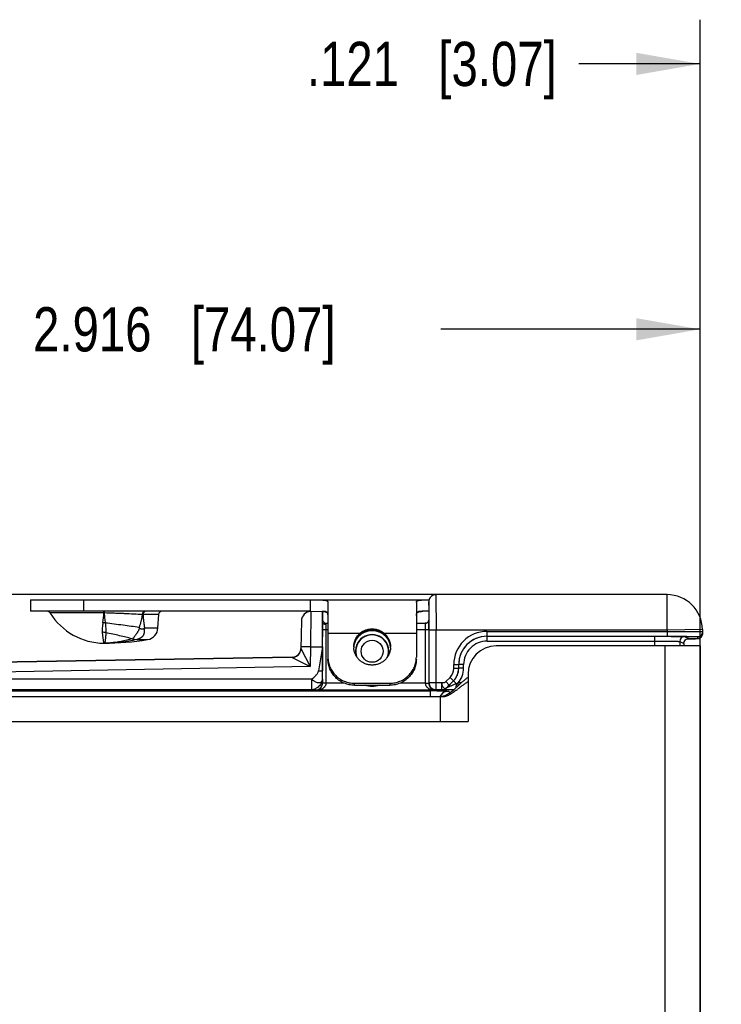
# Model space of a CAD drawing. Header units: inches. Extents: x 0 to 22, y 0 to 17.
# Tile 7 of 33: x 5.3 to 7.3, y 7.3 to 10. Entities that reach past the tile are written whole.
import ezdxf

# ---------------------------------------------------------------- set-up
doc = ezdxf.new("R2010")
doc.units = ezdxf.units.IN
doc.header["$LTSCALE"] = 1.21
doc.header["$MEASUREMENT"] = 0
doc.layers.get('0').update_dxf_attribs({"linetype": 'CONTINUOUS'})
for name, color, linetype in [('02___PRT_ALL_AXES', 7, 'CONTINUOUS'), ('03___PRT_ALL_CURVES', 7, 'CONTINUOUS'), ('DIMENSIONS', 7, 'CONTINUOUS'), ('FEATURES', 7, 'CONTINUOUS')]:
    doc.layers.add(name, color=color, linetype=linetype)
doc.styles.get("Standard").update_dxf_attribs({"font": 'txt', "width": 0.8})
doc.dimstyles.new('DIMSTYLE_1', dxfattribs={"dimtxt": 0.125, "dimasz": 0.18, "dimexe": 0.125, "dimexo": 0.0625, "dimgap": 0.0625, "dimtad": 0, "dimtih": 1, "dimtoh": 1, "dimdec": 3, "dimzin": 4, "dimdsep": 46, "dimtxsty": 'STANDARD', "dimblk": '_FILLED', "dimblk1": '_FILLED', "dimblk2": '_FILLED', "dimcen": 0.09, "dimadec": 0, "dimazin": 0, "dimtp": 0.001, "dimtm": 0.001, "dimtfac": 1, "dimtdec": 3, "dimtofl": 0, "dimtmove": 0, "dimatfit": 3, "dimldrblk": '_FILLED', "dimfxl": 1, "dimtolj": 1, "dimtzin": 4, "dimarcsym": 0})

# ---------------------------------------------------------------- blocks, each defined once
blk = doc.blocks.new('_FILLED')
at = {"color": 0, "linetype": 'BYBLOCK'}
blk.add_solid([(0, 0), (-1, 0.174), (-1, -0.174)], dxfattribs=at)
blk = doc.blocks.new('*D9')
at = {"layer": 'DIMENSIONS', "color": 2, "linetype": 'CONTINUOUS'}
for p, q in [((6.4334, 8.4148), (2.702, 8.4148)), ((2.827, 8.4148), (2.827, 6.8053)), ((2.827, 4.9458), (2.827, 6.5553)), ((6.4334, 4.9458), (2.702, 4.9458))]:
    blk.add_line(p, q, dxfattribs=at)
at = {"layer": 'DIMENSIONS', "color": 2, "linetype": 'CONTINUOUS', "xscale": 0.18, "yscale": 0.18, "zscale": 0.18}
for p, rotation in [((2.827, 8.4148), 90.0000921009), ((2.827, 4.9458), 270)]:
    blk.add_blockref('_FILLED', p, dxfattribs=dict(at, rotation=rotation))
at = {"layer": 'DIMENSIONS', "color": 2, "linetype": 'CONTINUOUS', "insert": (2.827, 6.7428), "char_height": 0.125, "width": 1.525, "attachment_point": 2, "line_spacing_factor": 0.9}
blk.add_mtext('(3.469{\\Ftxt.shx;\\W1.000000;\\H0.125000; }[88.11])', dxfattribs=at)
blk = doc.blocks.new('*D11')
at = {"layer": 'DIMENSIONS', "color": 2, "linetype": 'CONTINUOUS'}
for p, q in [((6.6592, 8.4148), (3.452, 8.4148)), ((3.577, 8.4148), (3.577, 7.3405)), ((3.577, 6.0163), (3.577, 7.0905)), ((4.2645, 6.0163), (3.452, 6.0163))]:
    blk.add_line(p, q, dxfattribs=at)
at = {"layer": 'DIMENSIONS', "color": 2, "linetype": 'CONTINUOUS', "xscale": 0.18, "yscale": 0.18, "zscale": 0.18}
for p, rotation in [((3.577, 8.4148), 90), ((3.577, 6.0163), 270)]:
    blk.add_blockref('_FILLED', p, dxfattribs=dict(at, rotation=rotation))
at = {"layer": 'DIMENSIONS', "color": 2, "linetype": 'CONTINUOUS', "insert": (3.577, 7.278), "char_height": 0.125, "width": 1.325, "attachment_point": 2, "line_spacing_factor": 0.9}
blk.add_mtext('2.398{\\Ftxt.shx;\\W1.000000;\\H0.125000; }[60.92]', dxfattribs=at)
blk = doc.blocks.new('*D12')
at = {"layer": 'DIMENSIONS', "color": 2, "linetype": 'CONTINUOUS'}
for p, q in [((7.243, 6.7428), (7.243, 10.0398)), ((7.364, 6.2923), (7.364, 10.0398)), ((7.243, 9.9148), (6.9003, 9.9148)), ((7.364, 9.9148), (7.724, 9.9148))]:
    blk.add_line(p, q, dxfattribs=at)
at = {"layer": 'DIMENSIONS', "color": 2, "linetype": 'CONTINUOUS', "xscale": 0.18, "yscale": 0.18, "zscale": 0.18}
blk.add_blockref('_FILLED', (7.243, 9.9148), dxfattribs=at)
at = {"layer": 'DIMENSIONS', "color": 2, "linetype": 'CONTINUOUS', "xscale": 0.18, "yscale": 0.18, "zscale": 0.18, "rotation": 180}
blk.add_blockref('_FILLED', (7.364, 9.9148), dxfattribs=at)
at = {"layer": 'DIMENSIONS', "color": 2, "linetype": 'CONTINUOUS', "insert": (6.8378, 9.9773), "char_height": 0.125, "width": 1.125, "attachment_point": 3, "line_spacing_factor": 0.9}
blk.add_mtext('.121{\\Ftxt.shx;\\W1.000000;\\H0.125000; }[3.07]', dxfattribs=at)
blk = doc.blocks.new('*D13')
at = {"layer": 'DIMENSIONS', "color": 2, "linetype": 'CONTINUOUS'}
for p, q in [((4.327, 6.0788), (4.327, 9.2898)), ((7.243, 6.7428), (7.243, 9.2898)), ((4.327, 9.1648), (5.06, 9.1648)), ((7.243, 9.1648), (6.51, 9.1648))]:
    blk.add_line(p, q, dxfattribs=at)
at = {"layer": 'DIMENSIONS', "color": 2, "linetype": 'CONTINUOUS', "xscale": 0.18, "yscale": 0.18, "zscale": 0.18, "rotation": 180}
blk.add_blockref('_FILLED', (4.327, 9.1648), dxfattribs=at)
at = {"layer": 'DIMENSIONS', "color": 2, "linetype": 'CONTINUOUS', "xscale": 0.18, "yscale": 0.18, "zscale": 0.18}
blk.add_blockref('_FILLED', (7.243, 9.1648), dxfattribs=at)
at = {"layer": 'DIMENSIONS', "color": 2, "linetype": 'CONTINUOUS', "insert": (5.785, 9.2273), "char_height": 0.125, "width": 1.325, "attachment_point": 2, "line_spacing_factor": 0.9}
blk.add_mtext('2.916{\\Ftxt.shx;\\W1.000000;\\H0.125000; }[74.07]', dxfattribs=at)

msp = doc.modelspace()

# ---------------------------------------------------------------- linework, layer by layer
at = {"color": 7, "linetype": 'CONTINUOUS'}
for p, q in [((7.1497, 8.4148), (6.4959, 8.4148)), ((7.1497, 8.3148), (7.1497, 8.4148)), ((6.4759, 8.3848), (6.4759, 8.3948)), ((6.4759, 8.3948), (6.4762, 8.3849)), ((6.4759, 8.3848), (6.4759, 8.3848)), ((6.4762, 8.3849), (6.4765, 8.3433)), ((5.5577, 8.363), (5.4058, 8.363)), ((5.5576, 8.3678), (5.5577, 8.3672)), ((5.5583, 8.363), (5.5577, 8.363)), ((5.5581, 8.3678), (5.5583, 8.363)), ((5.7125, 8.3583), (5.6682, 8.3583)), ((6.1426, 8.3672), (6.1418, 8.2672)), ((6.1426, 8.3672), (6.176, 8.3678)), ((6.176, 8.3378), (6.176, 8.3678)), ((5.6725, 8.3207), (5.7105, 8.3207)), ((6.1161, 8.3407), (6.1147, 8.2621)), ((6.1759, 8.3168), (6.176, 8.3377)), ((6.1859, 8.3168), (6.186, 8.33)), ((6.186, 8.33), (6.186, 8.3338)), ((6.186, 8.3338), (6.191, 8.3338)), ((6.441, 8.3338), (6.4663, 8.3338)), ((6.4659, 8.3333), (6.466, 8.3168)), ((6.4713, 8.3352), (6.4696, 8.3345)), ((6.4759, 8.3432), (6.4759, 8.3431)), ((6.4759, 8.3431), (6.476, 8.3168)), ((6.4765, 8.3433), (6.4765, 8.339)), ((6.1759, 8.165), (6.1759, 8.3168)), ((6.1759, 8.3168), (6.191, 8.3168)), ((6.1859, 8.165), (6.1859, 8.3168)), ((6.2767, 8.2965), (6.2767, 8.2966)), ((6.3553, 8.2965), (6.3552, 8.2966)), ((6.441, 8.3168), (6.476, 8.3168)), ((6.466, 8.3168), (6.466, 8.165)), ((6.476, 8.3168), (6.476, 8.165)), ((6.4766, 8.3148), (6.4766, 8.166)), ((7.1497, 8.3148), (6.4766, 8.3148)), ((6.4966, 8.146), (6.4966, 8.3148)), ((6.6406, 8.311), (6.6406, 8.2972)), ((6.6406, 8.311), (7.1498, 8.311)), ((6.6406, 8.2972), (7.1498, 8.2972)), ((6.6407, 8.2834), (6.6407, 8.2971)), ((7.1156, 8.2698), (7.1156, 8.2971)), ((7.2497, 8.3165), (7.1497, 8.3148)), ((7.1497, 8.3148), (7.1498, 8.311)), ((7.1498, 8.311), (7.1498, 8.2972)), ((7.1498, 8.2972), (7.1579, 8.2972)), ((7.1498, 8.2971), (7.1615, 8.297)), ((7.1993, 8.2964), (7.211, 8.2906)), ((7.236, 8.2965), (7.2361, 8.2903)), ((7.2498, 8.3105), (7.2487, 8.3049)), ((7.2497, 8.3165), (7.2499, 8.3044)), ((5.5582, 8.2778), (5.558, 8.2778)), ((5.5582, 8.2778), (5.558, 8.2778)), ((5.6383, 8.2901), (5.6509, 8.2881)), ((5.6509, 8.2881), (5.651, 8.288)), ((5.651, 8.288), (5.6813, 8.288)), ((6.1418, 8.2672), (6.1148, 8.2676)), ((6.1418, 8.2672), (6.1408, 8.2114)), ((6.1418, 8.2672), (6.1752, 8.2677)), ((6.1752, 8.2677), (6.164, 8.1993)), ((6.1752, 8.2677), (6.1753, 8.1993)), ((6.6407, 8.2834), (7.1156, 8.2834)), ((7.1855, 8.2826), (7.1855, 8.2698)), ((7.1855, 8.2826), (7.1972, 8.2768)), ((7.1972, 8.2768), (7.1972, 8.2698)), ((7.1972, 8.2768), (7.1973, 8.2768)), ((7.2065, 8.2898), (7.2186, 8.2899)), ((7.2095, 8.2898), (7.2067, 8.2898)), ((7.211, 8.2906), (7.2092, 8.2904)), ((7.2108, 8.2898), (7.2095, 8.2898)), ((7.2186, 8.2899), (7.226, 8.29)), ((7.226, 8.29), (7.2298, 8.2901)), ((6.0902, 8.2381), (4.5406, 8.2111)), ((6.0901, 8.2376), (4.5406, 8.2105)), ((6.0901, 8.2376), (6.1408, 8.2114)), ((6.1147, 8.2622), (6.1408, 8.2114)), ((6.1408, 8.2114), (4.5411, 8.1835)), ((6.5468, 8.2066), (6.5468, 8.2172)), ((6.5468, 8.2172), (6.5606, 8.2172)), ((6.5606, 8.2066), (6.5606, 8.2172)), ((6.5606, 8.2172), (6.5607, 8.2171)), ((6.5607, 8.2066), (6.5607, 8.2171)), ((6.5745, 8.2171), (6.5607, 8.2171)), ((6.5745, 8.2066), (6.5745, 8.2171)), ((6.1754, 8.1759), (6.1753, 8.1993)), ((6.5468, 8.2066), (6.5606, 8.2066)), ((6.5606, 8.2066), (6.5607, 8.2066)), ((6.5745, 8.2066), (6.5607, 8.2066)), ((6.1454, 8.1759), (4.5972, 8.1759)), ((6.1454, 8.1459), (6.1454, 8.1759)), ((6.1754, 8.1759), (6.1756, 8.1655)), ((6.1759, 8.165), (6.1756, 8.1655)), ((6.1758, 8.1635), (6.1759, 8.165)), ((6.1859, 8.165), (6.1759, 8.165)), ((6.1859, 8.1645), (6.1759, 8.1648)), ((6.2382, 8.1645), (6.1859, 8.1645)), ((6.466, 8.1645), (6.3938, 8.1645)), ((6.466, 8.165), (6.476, 8.165)), ((6.466, 8.1645), (6.476, 8.1646)), ((6.4766, 8.166), (6.476, 8.165)), ((6.476, 8.165), (6.4761, 8.1635)), ((6.4766, 8.1659), (6.4766, 8.166)), ((6.5126, 8.166), (6.4766, 8.166)), ((6.5126, 8.146), (6.5126, 8.166)), ((6.5243, 8.1691), (6.5362, 8.181)), ((6.5243, 8.1691), (6.534, 8.1594)), ((6.5267, 8.1519), (6.5461, 8.1712)), ((6.5267, 8.1519), (6.534, 8.1594)), ((6.534, 8.1594), (6.5459, 8.1713)), ((6.5362, 8.181), (6.5459, 8.1713)), ((6.5459, 8.1713), (6.5461, 8.1712)), ((6.5542, 8.1631), (6.5461, 8.1712)), ((6.5594, 8.1577), (6.5594, 8.1654)), ((6.568, 8.1654), (6.5594, 8.1654)), ((6.1454, 8.1459), (4.5972, 8.1459)), ((4.5986, 8.143), (6.4814, 8.143)), ((6.1454, 8.1459), (6.1556, 8.1455)), ((6.1561, 8.1445), (6.1556, 8.1455)), ((6.4958, 8.1445), (6.1561, 8.1445)), ((6.4814, 8.1268), (6.4814, 8.143)), ((6.4966, 8.146), (6.4929, 8.1464)), ((6.4966, 8.146), (6.4958, 8.1445)), ((6.5126, 8.146), (6.4966, 8.146)), ((6.5126, 8.146), (6.5126, 8.146)), ((6.5267, 8.1519), (6.5267, 8.1519)), ((6.5314, 8.1422), (6.5363, 8.1373))]:
    msp.add_line(p, q, dxfattribs=at)
at = {"color": 3, "linetype": 'CONTINUOUS'}
for p, q in [((7.243, 8.2698), (6.667, 8.2698)), ((7.143, 8.2698), (7.143, 5.0908)), ((7.243, 8.2698), (7.243, 5.0908)), ((6.587, 8.1898), (6.587, 8.0568)), ((4.6127, 8.1268), (6.508, 8.1268)), ((6.508, 8.1268), (6.508, 8.0568)), ((4.613, 8.0568), (6.587, 8.0568))]:
    msp.add_line(p, q, dxfattribs=at)
at = {"color": 7, "linetype": 'CONTINUOUS'}
for points in [[(6.4959, 8.4148), (6.4939, 8.4147), (6.4921, 8.4144), (6.4903, 8.414), (6.4886, 8.4134), (6.487, 8.4127), (6.4855, 8.4119), (6.4841, 8.4109), (6.4828, 8.4099), (6.4816, 8.4088), (6.4806, 8.4076), (6.4796, 8.4064), (6.4788, 8.4051), (6.478, 8.4038), (6.4774, 8.4025)], [(6.4774, 8.4025), (6.4769, 8.4011), (6.4765, 8.3997), (6.4762, 8.3984), (6.476, 8.3971), (6.4759, 8.3959), (6.4759, 8.3947), (6.4759, 8.3937), (6.4759, 8.3431)], [(6.4759, 8.3432), (6.4756, 8.341), (6.4741, 8.3377), (6.4712, 8.3351), (6.4678, 8.3339), (6.4663, 8.3338)], [(6.474, 8.3377), (6.474, 8.3377), (6.4713, 8.3352)], [(6.2767, 8.2965), (6.2836, 8.3029), (6.2941, 8.3091), (6.3061, 8.3128), (6.316, 8.3137)], [(6.316, 8.3137), (6.326, 8.3127), (6.338, 8.309), (6.3485, 8.3028), (6.3553, 8.2965)], [(7.2387, 8.2906), (7.2408, 8.2912), (7.2435, 8.2925)], [(7.2435, 8.2925), (7.2461, 8.2947), (7.2483, 8.2977), (7.2497, 8.3016), (7.2499, 8.3044)], [(7.1973, 8.2768), (7.1973, 8.2782), (7.1981, 8.2816), (7.1997, 8.2846), (7.2017, 8.2869), (7.2041, 8.2887), (7.2065, 8.2898)], [(7.2065, 8.2898), (7.2083, 8.2903), (7.2092, 8.2904), (7.2094, 8.2904)]]:
    msp.add_lwpolyline(points, dxfattribs=at)
msp.add_circle((6.316, 8.2548), 0.0312, dxfattribs=at)
for centre, radius, start, end in [((6.496, 8.3947), 0.0201, 143.9575, 161.891), ((6.496, 8.3947), 0.0201, 126.0373, 143.8463), ((6.4959, 8.3947), 0.0201, 107.7556, 125.9236), ((6.4959, 8.3947), 0.0201, 90.0538, 107.6481), ((7.1497, 8.3148), 0.1, 1, 90), ((6.496, 8.3948), 0.0201, 161.9995, 179.9428), ((5.3973, 8.3578), 0.01, 31.4985, 90), ((5.1707, 8.3893), 0.3878, 352.0387, 356.1115), ((4.3688, 8.3622), 1.1889, 0.0363, 0.2388), ((5.6448, 7.6064), 0.7523, 88.2178, 88.3785), ((5.7224, 8.3578), 0.01, 90, 177), ((6.1431, 8.3402), 0.027, 90.9999, 178.9983), ((5.5483, 8.2618), 0.0741, 79.9641, 84.9601), ((5.3412, 8.0574), 0.4121, 39.6565, 39.9526), ((5.6103, 8.3724), 0.0809, 318.9998, 320.2339), ((6.186, 8.3438), 0.01, 180, 270), ((6.4658, 8.3435), 0.0101, 270.169, 279.981), ((6.4662, 8.3431), 0.00966, 322.8502, 325.7716), ((6.4662, 8.3431), 0.00963, 325.8098, 336.9145), ((-2.1983, 8.3152), 8.6749, 359.99753, 0.15769), ((5.5529, 8.2489), 0.0595, 80.0972, 90.0059), ((6.3148, 8.2629), 0.0508, 138.5174, 175.4388), ((6.316, 8.2548), 0.047, 345.2935, 194.7065), ((6.316, 8.2548), 0.0462, 338.0317, 201.9666), ((6.3136, 8.264), 0.0492, 130.7264, 138.5618), ((6.3138, 8.2638), 0.0495, 127.54, 130.7304), ((6.3181, 8.2638), 0.0495, 47.8262, 52.3022), ((6.3185, 8.2642), 0.049, 41.4238, 47.8376), ((6.3171, 8.2629), 0.0509, 4.5711, 41.4723), ((6.6406, 8.2172), 0.0938, 89.9948, 179.9981), ((6.6406, 8.2172), 0.08, 89.9915, 179.9991), ((6.6407, 8.2171), 0.08, 89.9983, 179.9971), ((7.1993, 8.2826), 0.0138, 90.014, 179.993), ((7.236, 8.3102), 0.0138, 270.0054, 337.3547), ((7.236, 8.3042), 0.0139, 315.9552, 335.8572), ((7.2362, 8.3041), 0.0137, 335.9462, 342.0935), ((5.5579, 8.5297), 0.252, 270.0789, 274.2022), ((5.6473, 8.4785), 0.1886, 266.8892, 267.2613), ((6.6407, 8.2171), 0.0662, 89.9953, 179.9978), ((7.2109, 8.2769), 0.0136, 155.131, 158.4595), ((7.2111, 8.2767), 0.0139, 137.5058, 155.0697), ((7.211, 8.2769), 0.0137, 133.8316, 137.4644), ((7.2111, 8.2767), 0.0139, 114.4638, 133.7693), ((7.2109, 8.277), 0.0136, 111.1816, 114.3852), ((7.2362, 8.3039), 0.0136, 291.9818, 294.1121), ((6.0897, 8.2625), 0.025, 270.9962, 330.7972), ((6.0897, 8.2631), 0.025, 270.9999, 358.9978), ((6.5106, 8.2066), 0.0362, 315.0025, 359.9975), ((6.5106, 8.2066), 0.05, 315.0019, 359.9981), ((6.5107, 8.2066), 0.05, 314.9975, 0.0025), ((6.5107, 8.2066), 0.0638, 319.8109, 359.9999), ((6.1559, 8.165), 0.03, 359.008, 0.0009), ((6.496, 8.165), 0.03, 179.9996, 180.9915), ((6.4966, 8.166), 0.02, 180.5145, 259.3305), ((5.9361, 9.5587), 1.5263, 293.8886, 294.1036), ((6.4814, 5.3345), 2.8085, 89.8296, 90.0011), ((6.4821, 5.5345), 2.6085, 89.63, 89.8304), ((6.5314, 8.1171), 0.0251, 144.0095, 156.8303), ((6.5314, 8.1172), 0.025, 90.0198, 143.9975), ((6.5126, 8.166), 0.02, 270.0043, 314.9957), ((6.5126, 8.166), 0.02, 270.0043, 314.9957)]:
    msp.add_arc(centre, radius, start, end, dxfattribs=at)
at = {"color": 3, "linetype": 'CONTINUOUS'}
for centre, radius, start, end in [((6.667, 8.1898), 0.08, 90, 180), ((6.6705, 8.0586), 0.1481, 124.3708, 127.3235), ((6.349, 8.365), 0.2952, 312.4873, 312.7156), ((6.2382, 8.4843), 0.458, 312.7722, 313.3909), ((6.2194, 8.5727), 0.5432, 307.8691, 308.1081), ((5.7808, 9.131), 1.2532, 308.1319, 308.2857)]:
    msp.add_arc(centre, radius, start, end, dxfattribs=at)
at = {"color": 7, "linetype": 'CONTINUOUS'}
msp.add_ellipse((6.176, 8.2678), major_axis=(0, 0.1), ratio=0.008726, start_param=6.383505, end_param=7.854134, dxfattribs=at)
for points, knots in [([(6.4959, 8.4148), (6.4959, 8.4148), (6.4959, 8.4145), (6.496, 8.4142), (6.496, 8.4136), (6.496, 8.4128), (6.496, 8.4117), (6.4961, 8.4098), (6.4961, 8.4069), (6.4962, 8.4027), (6.4963, 8.3977), (6.4963, 8.3918), (6.4964, 8.3853), (6.4964, 8.378), (6.4965, 8.3672), (6.4965, 8.3525), (6.4966, 8.334), (6.4966, 8.3213), (6.4966, 8.3148)], [0, 0, 0, 0, 0.001252, 0.004874, 0.010885, 0.019277, 0.030029, 0.043115, 0.076172, 0.118124, 0.168582, 0.227046, 0.292966, 0.365693, 0.444535, 0.617445, 0.805006, 1, 1, 1, 1]), ([(5.6661, 8.3584), (5.6583, 8.3588), (5.6416, 8.3598), (5.6203, 8.3608), (5.602, 8.3616), (5.5827, 8.3623), (5.5681, 8.3628), (5.5583, 8.363)], [0, 0, 0, 0, 0.218809, 0.463921, 0.593862, 0.727277, 1, 1, 1, 1]), ([(5.5583, 8.363), (5.5586, 8.3581), (5.5595, 8.3487), (5.5606, 8.3393), (5.5612, 8.3347)], [0, 0, 0, 0, 0.514825, 1, 1, 1, 1]), ([(5.6661, 8.3584), (5.6656, 8.3553), (5.6645, 8.3491), (5.6619, 8.3369), (5.6593, 8.3279), (5.6572, 8.322)], [0, 0, 0, 0, 0.249996, 0.499966, 1, 1, 1, 1]), ([(5.6728, 8.3678), (5.6724, 8.3678), (5.6715, 8.3676), (5.6703, 8.3671), (5.6692, 8.3662), (5.6682, 8.365), (5.6673, 8.3636), (5.6667, 8.362), (5.6663, 8.3602), (5.6662, 8.359), (5.6661, 8.3584)], [0, 0, 0, 0, 0.100605, 0.205668, 0.317879, 0.43887, 0.568975, 0.707309, 0.852072, 1, 1, 1, 1]), ([(5.6727, 8.3671), (5.6721, 8.3667), (5.6712, 8.3659), (5.6702, 8.3647), (5.6693, 8.3632), (5.6687, 8.3615), (5.6683, 8.3597), (5.6683, 8.3588), (5.6682, 8.3583)], [0, 0, 0, 0, 0.220187, 0.338776, 0.462917, 0.725343, 0.86203, 1, 1, 1, 1]), ([(5.6682, 8.3583), (5.6687, 8.352), (5.6696, 8.3425), (5.6711, 8.33), (5.672, 8.3238), (5.6725, 8.3207)], [0, 0, 0, 0, 0.502444, 0.75207, 1, 1, 1, 1]), ([(5.6754, 8.3678), (5.6749, 8.3678), (5.674, 8.3676), (5.6731, 8.3673), (5.6727, 8.3671)], [0, 0, 0, 0, 0.491068, 1, 1, 1, 1]), ([(5.5548, 8.3356), (5.5545, 8.3331), (5.5538, 8.3283), (5.5532, 8.3223), (5.5529, 8.3178), (5.5528, 8.3145), (5.5528, 8.3114), (5.5528, 8.3094), (5.5529, 8.3084)], [0, 0, 0, 0, 0.275452, 0.534401, 0.657421, 0.776029, 0.890204, 1, 1, 1, 1]), ([(5.6572, 8.322), (5.6499, 8.3232), (5.6348, 8.3253), (5.6113, 8.3285), (5.5866, 8.3316), (5.5698, 8.3337), (5.5612, 8.3347)], [0, 0, 0, 0, 0.227444, 0.473727, 0.733305, 1, 1, 1, 1]), ([(5.5612, 8.3347), (5.5616, 8.3322), (5.5622, 8.3273), (5.5628, 8.3213), (5.5631, 8.3167), (5.5632, 8.3135), (5.5633, 8.3104), (5.5632, 8.3085), (5.5631, 8.3075)], [0, 0, 0, 0, 0.278024, 0.539869, 0.663578, 0.78183, 0.894135, 1, 1, 1, 1]), ([(5.6585, 8.3204), (5.6579, 8.3187), (5.6567, 8.3162), (5.6551, 8.3129), (5.6537, 8.3106), (5.6523, 8.3083), (5.6509, 8.3061), (5.6495, 8.304), (5.6477, 8.3013), (5.6455, 8.2983), (5.6434, 8.2955), (5.6417, 8.2935), (5.6405, 8.2922), (5.6394, 8.2911), (5.6387, 8.2904), (5.6383, 8.2901)], [0, 0, 0, 0, 0.150888, 0.225709, 0.299703, 0.372533, 0.443758, 0.512952, 0.579818, 0.70548, 0.818641, 0.869895, 0.917311, 0.960717, 1, 1, 1, 1]), ([(5.6585, 8.3204), (5.6586, 8.3203), (5.6588, 8.3201), (5.6592, 8.3198), (5.6596, 8.3195), (5.6602, 8.3192), (5.6609, 8.3189), (5.662, 8.3184), (5.6634, 8.3181), (5.6651, 8.3178), (5.6665, 8.3178), (5.6676, 8.3179), (5.6684, 8.318), (5.6692, 8.3181), (5.6703, 8.3185), (5.671, 8.3189), (5.6714, 8.3194)], [0, 0, 0, 0, 0.034956, 0.069496, 0.103695, 0.137448, 0.203931, 0.269449, 0.397778, 0.522557, 0.643908, 0.703433, 0.762314, 0.820694, 0.878986, 1, 1, 1, 1]), ([(6.186, 8.33), (6.1847, 8.33), (6.1821, 8.3304), (6.1788, 8.332), (6.1765, 8.3346), (6.176, 8.3367), (6.176, 8.3378)], [0, 0, 0, 0, 0.277863, 0.540785, 0.77975, 1, 1, 1, 1]), ([(6.4663, 8.3338), (6.4662, 8.3338), (6.4659, 8.3337), (6.4659, 8.3335), (6.4659, 8.3333)], [0, 0, 0, 0, 0.500188, 1, 1, 1, 1]), ([(6.4676, 8.3335), (6.4688, 8.3337), (6.4712, 8.3346), (6.4732, 8.3363), (6.4739, 8.3373)], [0, 0, 0, 0, 0.502748, 1, 1, 1, 1]), ([(5.5529, 8.3084), (5.5532, 8.3048), (5.5537, 8.2996), (5.5545, 8.2932), (5.5551, 8.2892), (5.5557, 8.2858), (5.5562, 8.283), (5.5567, 8.281), (5.557, 8.2798), (5.5572, 8.2793), (5.5573, 8.279)], [0, 0, 0, 0, 0.365736, 0.520959, 0.656963, 0.773264, 0.869435, 0.945092, 0.975151, 1, 1, 1, 1]), ([(5.5631, 8.3075), (5.563, 8.3052), (5.5627, 8.3009), (5.5623, 8.2958), (5.562, 8.2921), (5.5617, 8.2896), (5.5615, 8.2874), (5.5612, 8.2854), (5.5609, 8.2836), (5.5606, 8.2821), (5.5603, 8.2808), (5.5599, 8.2797), (5.5596, 8.279), (5.5593, 8.2785), (5.559, 8.2782), (5.5586, 8.2779), (5.5582, 8.2778), (5.5581, 8.2778), (5.558, 8.2778)], [0, 0, 0, 0, 0.221858, 0.416322, 0.502972, 0.582467, 0.654746, 0.719773, 0.777541, 0.828075, 0.871467, 0.907926, 0.937842, 0.95058, 0.962018, 0.981833, 0.990932, 1, 1, 1, 1]), ([(5.637, 8.2902), (5.6314, 8.2917), (5.6197, 8.2947), (5.6015, 8.2989), (5.5826, 8.3032), (5.5697, 8.3061), (5.5631, 8.3075)], [0, 0, 0, 0, 0.231262, 0.477986, 0.735848, 1, 1, 1, 1]), ([(5.6714, 8.3194), (5.6715, 8.3184), (5.6717, 8.3166), (5.6719, 8.3139), (5.6718, 8.3117), (5.6717, 8.3099), (5.6715, 8.3082), (5.6712, 8.3065), (5.6708, 8.3048), (5.6705, 8.3036), (5.67, 8.3024), (5.6695, 8.3013), (5.6689, 8.3001), (5.6683, 8.299), (5.6676, 8.298), (5.6669, 8.297), (5.666, 8.296), (5.6652, 8.2951), (5.6642, 8.2942), (5.6632, 8.2934), (5.6621, 8.2926), (5.6609, 8.2919), (5.6598, 8.2912), (5.6586, 8.2906), (5.6573, 8.2901), (5.6548, 8.2891), (5.6527, 8.2885), (5.6509, 8.2881)], [0, 0, 0, 0, 0.066021, 0.130759, 0.194255, 0.22561, 0.256711, 0.317967, 0.34808, 0.378013, 0.408024, 0.438336, 0.468746, 0.498855, 0.528515, 0.558186, 0.58839, 0.619034, 0.649827, 0.681049, 0.712899, 0.744913, 0.776894, 0.808944, 0.841024, 0.873052, 1, 1, 1, 1]), ([(6.2641, 8.267), (6.2643, 8.2697), (6.2652, 8.275), (6.2673, 8.2815), (6.2697, 8.2864), (6.2724, 8.2911), (6.2749, 8.2944), (6.2767, 8.2965)], [0, 0, 0, 0, 0.249143, 0.498669, 0.623825, 0.749213, 1, 1, 1, 1]), ([(6.316, 8.3138), (6.3131, 8.3138), (6.3072, 8.3133), (6.3002, 8.3116), (6.2947, 8.3096), (6.2908, 8.3077), (6.2871, 8.3056), (6.2848, 8.3039), (6.2836, 8.3031)], [0, 0, 0, 0, 0.251724, 0.502364, 0.627125, 0.751536, 0.875753, 1, 1, 1, 1]), ([(6.3484, 8.303), (6.3473, 8.3039), (6.3449, 8.3055), (6.3412, 8.3077), (6.3372, 8.3096), (6.3318, 8.3116), (6.3247, 8.3133), (6.3189, 8.3138), (6.316, 8.3138)], [0, 0, 0, 0, 0.124254, 0.248473, 0.372881, 0.497639, 0.748273, 1, 1, 1, 1]), ([(6.3553, 8.2965), (6.3571, 8.2944), (6.3595, 8.2911), (6.3622, 8.2864), (6.3646, 8.2815), (6.3667, 8.275), (6.3676, 8.2697), (6.3678, 8.267)], [0, 0, 0, 0, 0.250787, 0.376175, 0.501331, 0.750858, 1, 1, 1, 1]), ([(7.1498, 8.311), (7.1563, 8.311), (7.169, 8.311), (7.1875, 8.311), (7.2022, 8.311), (7.213, 8.311), (7.2202, 8.3109), (7.2268, 8.3109), (7.2327, 8.3109), (7.2377, 8.3108), (7.2419, 8.3108), (7.2448, 8.3107), (7.2467, 8.3107), (7.2478, 8.3106), (7.2486, 8.3106), (7.2492, 8.3106), (7.2495, 8.3105), (7.2498, 8.3105), (7.2498, 8.3105)], [0, 0, 0, 0, 0.194983, 0.382528, 0.555407, 0.634234, 0.706957, 0.772868, 0.831336, 0.881796, 0.92376, 0.956828, 0.969924, 0.980684, 0.989083, 0.995104, 0.998736, 1, 1, 1, 1]), ([(7.1579, 8.2972), (7.1631, 8.2972), (7.1733, 8.2972), (7.1879, 8.2971), (7.2012, 8.2971), (7.2113, 8.297), (7.2184, 8.2969), (7.2229, 8.2969), (7.2268, 8.2968), (7.23, 8.2967), (7.2322, 8.2967), (7.2337, 8.2966), (7.2345, 8.2966), (7.2351, 8.2966), (7.2356, 8.2965), (7.2358, 8.2965), (7.236, 8.2965), (7.236, 8.2965)], [0, 0, 0, 0, 0.199842, 0.389399, 0.562219, 0.712418, 0.777405, 0.83489, 0.884387, 0.925473, 0.957801, 0.970594, 0.981102, 0.989303, 0.995184, 0.998738, 1, 1, 1, 1]), ([(7.1615, 8.297), (7.1642, 8.297), (7.1694, 8.297), (7.1767, 8.2969), (7.1831, 8.2968), (7.1886, 8.2968), (7.1929, 8.2967), (7.1958, 8.2966), (7.1976, 8.2966), (7.1984, 8.2965), (7.199, 8.2965), (7.1992, 8.2965), (7.1993, 8.2964)], [0, 0, 0, 0, 0.215721, 0.41031, 0.580887, 0.724936, 0.840329, 0.925368, 0.9561, 0.978822, 0.993458, 1, 1, 1, 1]), ([(5.5573, 8.279), (5.5573, 8.2788), (5.5574, 8.2786), (5.5576, 8.2783), (5.5577, 8.2781), (5.5577, 8.278), (5.5578, 8.2779), (5.5579, 8.2778), (5.5579, 8.2778), (5.558, 8.2778)], [0, 0, 0, 0, 0.399105, 0.559656, 0.69452, 0.804197, 0.889674, 0.953129, 1, 1, 1, 1]), ([(5.651, 8.288), (5.6433, 8.2863), (5.628, 8.2833), (5.6048, 8.2801), (5.5815, 8.2782), (5.566, 8.2778), (5.5582, 8.2778)], [0, 0, 0, 0, 0.25126, 0.501248, 0.750615, 1, 1, 1, 1]), ([(5.637, 8.2902), (5.6271, 8.2871), (5.6071, 8.282), (5.5866, 8.2792), (5.5763, 8.2785)], [0, 0, 0, 0, 0.50412, 1, 1, 1, 1]), ([(7.1156, 8.2834), (7.1201, 8.2834), (7.1289, 8.2834), (7.1417, 8.2833), (7.1536, 8.2832), (7.164, 8.2832), (7.1716, 8.2831), (7.1767, 8.283), (7.1797, 8.2829), (7.182, 8.2829), (7.1838, 8.2828), (7.1849, 8.2827), (7.1854, 8.2827), (7.1855, 8.2826)], [0, 0, 0, 0, 0.192887, 0.378577, 0.550072, 0.700902, 0.825384, 0.876235, 0.918832, 0.952774, 0.977747, 0.993526, 1, 1, 1, 1]), ([(7.2361, 8.2903), (7.2361, 8.2903), (7.2359, 8.2903), (7.2357, 8.2903), (7.2351, 8.2902), (7.2344, 8.2902), (7.2335, 8.2902), (7.2318, 8.2901), (7.2293, 8.29), (7.2257, 8.29), (7.2213, 8.2899), (7.2163, 8.2899), (7.2127, 8.2898), (7.2108, 8.2898)], [0, 0, 0, 0, 0.004336, 0.016713, 0.037238, 0.065877, 0.102576, 0.147248, 0.26007, 0.403268, 0.575477, 0.77503, 1, 1, 1, 1]), ([(6.1454, 8.1759), (6.1491, 8.1795), (6.1552, 8.1843), (6.1617, 8.1921), (6.1636, 8.1969), (6.164, 8.1993)], [0, 0, 0, 0, 0.509508, 0.757073, 1, 1, 1, 1]), ([(6.1753, 8.1993), (6.1753, 8.199), (6.1737, 8.1986), (6.1716, 8.1985), (6.168, 8.1987), (6.1654, 8.1991), (6.164, 8.1993)], [0, 0, 0, 0, 0.091544, 0.306667, 0.624996, 1, 1, 1, 1]), ([(6.1454, 8.1759), (6.1466, 8.1741), (6.1492, 8.1722), (6.1528, 8.1703), (6.1563, 8.1685), (6.1604, 8.1668), (6.1652, 8.1661), (6.1695, 8.1666), (6.1729, 8.1686), (6.175, 8.1719), (6.1754, 8.1745), (6.1754, 8.1759)], [0, 0, 0, 0, 0.163792, 0.24571, 0.323431, 0.466207, 0.59307, 0.702022, 0.798602, 0.894311, 1, 1, 1, 1]), ([(6.1754, 8.1759), (6.1754, 8.1752), (6.1752, 8.1736), (6.1746, 8.1702), (6.1729, 8.1657), (6.1696, 8.1606), (6.1656, 8.1558), (6.1608, 8.1518), (6.1557, 8.1485), (6.1505, 8.1465), (6.147, 8.1459), (6.1454, 8.1459)], [0, 0, 0, 0, 0.045204, 0.103695, 0.229185, 0.35978, 0.498724, 0.63766, 0.769326, 0.8947, 1, 1, 1, 1]), ([(6.1556, 8.1455), (6.1582, 8.1455), (6.1635, 8.1466), (6.1701, 8.151), (6.1745, 8.1577), (6.1756, 8.1629), (6.1756, 8.1655)], [0, 0, 0, 0, 0.250084, 0.500171, 0.750077, 1, 1, 1, 1]), ([(6.1561, 8.1445), (6.1592, 8.1445), (6.1654, 8.1452), (6.1729, 8.1478), (6.1783, 8.1512), (6.1821, 8.1547), (6.185, 8.1591), (6.1858, 8.1627), (6.1859, 8.1645)], [0, 0, 0, 0, 0.23567, 0.475478, 0.59908, 0.726739, 0.860347, 1, 1, 1, 1]), ([(6.1561, 8.1445), (6.1581, 8.1445), (6.1623, 8.1453), (6.1683, 8.1485), (6.1737, 8.1545), (6.1756, 8.1602), (6.1758, 8.1635)], [0, 0, 0, 0, 0.202148, 0.42011, 0.67547, 1, 1, 1, 1]), ([(6.3358, 8.159), (6.3296, 8.1566), (6.3161, 8.1541), (6.3027, 8.1565), (6.2964, 8.1589)], [0, 0, 0, 0, 0.49988, 1, 1, 1, 1]), ([(6.466, 8.1645), (6.4661, 8.1627), (6.4669, 8.1591), (6.4699, 8.1547), (6.4736, 8.1512), (6.479, 8.1478), (6.4865, 8.1452), (6.4927, 8.1445), (6.4958, 8.1445)], [0, 0, 0, 0, 0.139659, 0.273271, 0.400932, 0.524533, 0.764338, 1, 1, 1, 1]), ([(6.4761, 8.1635), (6.4763, 8.1602), (6.4782, 8.1545), (6.4836, 8.1485), (6.4896, 8.1453), (6.4938, 8.1445), (6.4958, 8.1445)], [0, 0, 0, 0, 0.324542, 0.579903, 0.797862, 1, 1, 1, 1]), ([(6.5126, 8.166), (6.5136, 8.1661), (6.5176, 8.1661), (6.5222, 8.167), (6.5243, 8.1691)], [0, 0, 0, 0, 0.260379, 1, 1, 1, 1]), ([(6.5126, 8.166), (6.5129, 8.1647), (6.5131, 8.162), (6.5137, 8.158), (6.5153, 8.1547), (6.5172, 8.1521), (6.5195, 8.1504), (6.522, 8.1497), (6.5246, 8.1502), (6.526, 8.1513), (6.5267, 8.1519)], [0, 0, 0, 0, 0.163627, 0.319876, 0.463936, 0.591063, 0.70004, 0.797285, 0.890551, 1, 1, 1, 1]), ([(6.5542, 8.1631), (6.5516, 8.162), (6.5476, 8.1603), (6.5424, 8.1582), (6.5385, 8.1566), (6.5354, 8.1553), (6.533, 8.1543), (6.5312, 8.1536), (6.5297, 8.153), (6.5284, 8.1525), (6.5276, 8.1522), (6.5271, 8.152), (6.5269, 8.152), (6.5267, 8.1518), (6.5267, 8.1519)], [0, 0, 0, 0, 0.289599, 0.432568, 0.573202, 0.709789, 0.775519, 0.838472, 0.896993, 0.94828, 0.969268, 0.985669, 0.996311, 1, 1, 1, 1]), ([(6.5536, 8.152), (6.5537, 8.1528), (6.554, 8.1565), (6.5542, 8.1602), (6.5542, 8.1631)], [0, 0, 0, 0, 0.220928, 1, 1, 1, 1]), ([(6.4989, 8.143), (6.5012, 8.143), (6.5055, 8.1429), (6.5117, 8.1429), (6.5172, 8.1428), (6.5219, 8.1427), (6.5253, 8.1426), (6.5275, 8.1425), (6.5288, 8.1424), (6.5298, 8.1424), (6.5306, 8.1423), (6.5311, 8.1422), (6.5313, 8.1422), (6.5314, 8.1422)], [0, 0, 0, 0, 0.208529, 0.400418, 0.571377, 0.717588, 0.83579, 0.883553, 0.923375, 0.955058, 0.978436, 0.993398, 1, 1, 1, 1]), ([(6.5462, 8.1455), (6.5442, 8.1455), (6.5402, 8.1455), (6.5344, 8.1455), (6.529, 8.1456), (6.524, 8.1456), (6.5202, 8.1457), (6.5175, 8.1458), (6.5159, 8.1458), (6.5146, 8.1459), (6.5135, 8.1459), (6.513, 8.146), (6.5126, 8.1459), (6.5126, 8.146)], [0, 0, 0, 0, 0.179153, 0.352208, 0.516185, 0.667022, 0.799056, 0.855712, 0.904618, 0.944586, 0.974409, 0.993034, 1, 1, 1, 1])]:
    msp.add_open_spline(points, degree=3, knots=knots, dxfattribs=at)
for points in [[(6.4751, 8.3393), (6.4756, 8.3405), (6.4759, 8.3418), (6.4759, 8.3431)], [(7.246, 8.2945), (7.2448, 8.2933), (7.2433, 8.2923), (7.2417, 8.2915)], [(7.2499, 8.3044), (7.2499, 8.3029), (7.2497, 8.3013), (7.2492, 8.2999)], [(7.1972, 8.2768), (7.1972, 8.2785), (7.1976, 8.2803), (7.1982, 8.2819)], [(7.206, 8.2896), (7.2076, 8.2902), (7.2093, 8.2906), (7.211, 8.2906)], [(7.2413, 8.2914), (7.2396, 8.2907), (7.2379, 8.2903), (7.2361, 8.2903)], [(6.1115, 8.2504), (6.1135, 8.2539), (6.1146, 8.2581), (6.1147, 8.2621)]]:
    msp.add_open_spline(points, degree=3, dxfattribs=at)
at = {"color": 3, "linetype": 'CONTINUOUS'}
for points, knots in [([(6.5808, 8.1763), (6.5782, 8.1743), (6.5732, 8.1703), (6.5661, 8.164), (6.5594, 8.1577), (6.555, 8.1535), (6.5529, 8.1515)], [0, 0, 0, 0, 0.262354, 0.51669, 0.762781, 1, 1, 1, 1]), ([(6.587, 8.1683), (6.5842, 8.1667), (6.5788, 8.1635), (6.5712, 8.1582), (6.5641, 8.1528), (6.5595, 8.1491), (6.5573, 8.1473)], [0, 0, 0, 0, 0.262554, 0.516589, 0.762485, 1, 1, 1, 1]), ([(6.5484, 8.1473), (6.5468, 8.1459), (6.5437, 8.1431), (6.539, 8.1392), (6.5342, 8.1357), (6.5294, 8.1326), (6.5243, 8.1301), (6.5191, 8.1282), (6.5136, 8.127), (6.5099, 8.1268), (6.508, 8.1268)], [0, 0, 0, 0, 0.13681, 0.26877, 0.396043, 0.519152, 0.639123, 0.757597, 0.8769, 1, 1, 1, 1]), ([(6.5528, 8.1439), (6.551, 8.1425), (6.5475, 8.1398), (6.5422, 8.136), (6.5369, 8.1327), (6.5315, 8.1298), (6.5259, 8.1276), (6.5202, 8.1261), (6.5141, 8.1255), (6.51, 8.1257), (6.508, 8.1259)], [0, 0, 0, 0, 0.13582, 0.266818, 0.393142, 0.51538, 0.634743, 0.753246, 0.873774, 1, 1, 1, 1])]:
    msp.add_open_spline(points, degree=3, knots=knots, dxfattribs=at)
at = {"layer": '02___PRT_ALL_AXES', "color": 7, "linetype": 'CONTINUOUS'}
for p, q in [((5.7105, 8.3207), (5.7125, 8.3583)), ((6.191, 8.3064), (6.2827, 8.3064)), ((6.3492, 8.3064), (6.441, 8.3064))]:
    msp.add_line(p, q, dxfattribs=at)
for centre, radius, start, end in [((5.558, 8.4562), 0.1785, 211.4985, 270), ((5.6755, 8.3225), 0.035, 279.4651, 357), ((5.558, 9.0278), 0.75, 270, 279.4651), ((6.3145, 8.267), 0.0505, 179.9972, 183.0197), ((6.3175, 8.267), 0.0505, 356.9807, 0.0028)]:
    msp.add_arc(centre, radius, start, end, dxfattribs=at)
for points, knots in [([(6.264, 8.267), (6.264, 8.2689), (6.2642, 8.2726), (6.2651, 8.2782), (6.2667, 8.2836), (6.2688, 8.2888), (6.2715, 8.2938), (6.2758, 8.2999), (6.2798, 8.304), (6.2827, 8.3064)], [0, 0, 0, 0, 0.12463, 0.249309, 0.374077, 0.498952, 0.623994, 0.749289, 1, 1, 1, 1]), ([(6.2827, 8.3064), (6.285, 8.3083), (6.29, 8.3117), (6.2982, 8.3154), (6.307, 8.3176), (6.313, 8.3181), (6.316, 8.3181)], [0, 0, 0, 0, 0.249268, 0.498918, 0.749225, 1, 1, 1, 1]), ([(6.316, 8.3181), (6.319, 8.3181), (6.325, 8.3176), (6.3337, 8.3154), (6.3419, 8.3117), (6.3469, 8.3083), (6.3492, 8.3064)], [0, 0, 0, 0, 0.250767, 0.501075, 0.750728, 1, 1, 1, 1]), ([(6.3492, 8.3064), (6.3521, 8.304), (6.3561, 8.2999), (6.3604, 8.2938), (6.3631, 8.2888), (6.3653, 8.2836), (6.3668, 8.2782), (6.3677, 8.2726), (6.368, 8.2689), (6.368, 8.267)], [0, 0, 0, 0, 0.250711, 0.376006, 0.501048, 0.625923, 0.750691, 0.87537, 1, 1, 1, 1]), ([(6.316, 8.2158), (6.3127, 8.2158), (6.3077, 8.2163), (6.3013, 8.2178), (6.2967, 8.2194), (6.2922, 8.2214), (6.2879, 8.2238), (6.2838, 8.2266), (6.2801, 8.2298), (6.2767, 8.2333), (6.2736, 8.2371), (6.2709, 8.2412), (6.2687, 8.2455), (6.2668, 8.2501), (6.2654, 8.2547), (6.2644, 8.2595), (6.2641, 8.2627), (6.264, 8.2643)], [0, 0, 0, 0, 0.125751, 0.18871, 0.251582, 0.314376, 0.377102, 0.439756, 0.502321, 0.564794, 0.627177, 0.689472, 0.75169, 0.813838, 0.87593, 0.937979, 1, 1, 1, 1]), ([(6.3679, 8.2643), (6.3678, 8.2627), (6.3675, 8.2595), (6.3665, 8.2547), (6.3651, 8.2501), (6.3633, 8.2455), (6.361, 8.2412), (6.3583, 8.2371), (6.3552, 8.2333), (6.3518, 8.2298), (6.3481, 8.2266), (6.344, 8.2238), (6.3398, 8.2214), (6.3353, 8.2194), (6.3306, 8.2178), (6.3242, 8.2163), (6.3192, 8.2158), (6.316, 8.2158)], [0, 0, 0, 0, 0.062021, 0.12407, 0.186162, 0.24831, 0.310528, 0.372823, 0.435206, 0.497679, 0.560244, 0.622898, 0.685624, 0.748418, 0.81129, 0.874249, 1, 1, 1, 1])]:
    msp.add_open_spline(points, degree=3, knots=knots, dxfattribs=at)
at = {"layer": '03___PRT_ALL_CURVES', "color": 40, "linetype": 'CONTINUOUS'}
for p, q in [((6.587, 8.1808), (6.587, 8.0568)), ((6.508, 8.1268), (6.508, 8.0568))]:
    msp.add_line(p, q, dxfattribs=at)
at = {"layer": 'FEATURES', "color": 7, "linetype": 'CONTINUOUS'}
for p, q in [((5.35, 8.3998), (5.35, 8.3678)), ((5.35, 8.3998), (6.4765, 8.3998)), ((5.5, 8.3998), (5.5, 8.3678)), ((6.141, 8.3998), (6.141, 8.3678)), ((6.191, 8.393), (6.191, 8.2384)), ((6.441, 8.393), (6.441, 8.2384)), ((6.1426, 8.3678), (5.35, 8.3678)), ((6.4759, 8.3678), (6.4592, 8.3678)), ((6.266, 8.159), (6.266, 8.1646)), ((6.266, 8.1646), (6.366, 8.1646)), ((6.266, 8.159), (6.366, 8.159)), ((6.366, 8.1646), (6.366, 8.159))]:
    msp.add_line(p, q, dxfattribs=at)
for points, knots in [([(6.1728, 8.3998), (6.1741, 8.3998), (6.1767, 8.3997), (6.1799, 8.3996), (6.1821, 8.3993), (6.1837, 8.3991), (6.185, 8.3988), (6.1863, 8.3984), (6.1874, 8.398), (6.1883, 8.3975), (6.1892, 8.3969), (6.1898, 8.3963), (6.1903, 8.3956), (6.1907, 8.3948), (6.1909, 8.3939), (6.191, 8.3933), (6.191, 8.393)], [0, 0, 0, 0, 0.192635, 0.364348, 0.441845, 0.51361, 0.57963, 0.640027, 0.695069, 0.745237, 0.791245, 0.834086, 0.875, 0.915392, 0.956659, 1, 1, 1, 1]), ([(6.441, 8.393), (6.441, 8.3933), (6.441, 8.3939), (6.4412, 8.3948), (6.4416, 8.3956), (6.4421, 8.3963), (6.4428, 8.3969), (6.4436, 8.3975), (6.4445, 8.398), (6.4456, 8.3984), (6.4469, 8.3988), (6.4483, 8.3991), (6.4498, 8.3993), (6.452, 8.3996), (6.4552, 8.3997), (6.4578, 8.3998), (6.4592, 8.3998)], [0, 0, 0, 0, 0.043341, 0.084608, 0.125, 0.165914, 0.208755, 0.254763, 0.304931, 0.359973, 0.42037, 0.48639, 0.558155, 0.635652, 0.807365, 1, 1, 1, 1]), ([(6.191, 8.358), (6.191, 8.3588), (6.1909, 8.3599), (6.1905, 8.3613), (6.1901, 8.3623), (6.1896, 8.3632), (6.189, 8.364), (6.1882, 8.3647), (6.187, 8.3656), (6.1855, 8.3662), (6.1839, 8.3668), (6.182, 8.3672), (6.1794, 8.3676), (6.1772, 8.3677), (6.176, 8.3677)], [0, 0, 0, 0, 0.114564, 0.16764, 0.218769, 0.268875, 0.319017, 0.370294, 0.423749, 0.540452, 0.605095, 0.674395, 0.827506, 1, 1, 1, 1]), ([(6.177, 8.3677), (6.1778, 8.3676), (6.1794, 8.3675), (6.1816, 8.3672), (6.1836, 8.3667), (6.1853, 8.366), (6.1869, 8.3652), (6.1882, 8.3642), (6.1892, 8.3629), (6.1897, 8.362), (6.1899, 8.3615)], [0, 0, 0, 0, 0.160293, 0.307966, 0.443236, 0.567021, 0.681234, 0.788847, 0.893717, 1, 1, 1, 1]), ([(6.1899, 8.3615), (6.1903, 8.3607), (6.1907, 8.3593), (6.1909, 8.3573), (6.191, 8.3563), (6.191, 8.3558)], [0, 0, 0, 0, 0.470026, 0.726738, 1, 1, 1, 1]), ([(6.4592, 8.3678), (6.4578, 8.3678), (6.4557, 8.3677), (6.4531, 8.3676), (6.4513, 8.3674), (6.4496, 8.3671), (6.4481, 8.3668), (6.4467, 8.3663), (6.4455, 8.3658), (6.4444, 8.3652), (6.4434, 8.3645), (6.4426, 8.3636), (6.442, 8.3627), (6.4415, 8.3617), (6.4412, 8.3605), (6.441, 8.3593), (6.441, 8.3584), (6.441, 8.358)], [0, 0, 0, 0, 0.17823, 0.260107, 0.336901, 0.408544, 0.475078, 0.536692, 0.593786, 0.646983, 0.697168, 0.745448, 0.793076, 0.84132, 0.891324, 0.944008, 1, 1, 1, 1]), ([(6.441, 8.3558), (6.441, 8.3563), (6.441, 8.3573), (6.4412, 8.3593), (6.4416, 8.3607), (6.442, 8.3615)], [0, 0, 0, 0, 0.273265, 0.529978, 1, 1, 1, 1]), ([(6.442, 8.3615), (6.4422, 8.3621), (6.4427, 8.3629), (6.4435, 8.3639), (6.4445, 8.3648), (6.4459, 8.3657), (6.448, 8.3666), (6.4504, 8.3672), (6.453, 8.3675), (6.456, 8.3677), (6.4581, 8.3678), (6.4592, 8.3678)], [0, 0, 0, 0, 0.099218, 0.148314, 0.197948, 0.301395, 0.41438, 0.539906, 0.679352, 0.832936, 1, 1, 1, 1]), ([(6.191, 8.2384), (6.191, 8.236), (6.1912, 8.2312), (6.1923, 8.224), (6.1941, 8.217), (6.1966, 8.2101), (6.1997, 8.2036), (6.2035, 8.1973), (6.2079, 8.1915), (6.2128, 8.1861), (6.2183, 8.1813), (6.2242, 8.1769), (6.2306, 8.1732), (6.2372, 8.1701), (6.2442, 8.1677), (6.2513, 8.1659), (6.2586, 8.1648), (6.2635, 8.1646), (6.266, 8.1646)], [0, 0, 0, 0, 0.062015, 0.124068, 0.186142, 0.248272, 0.310469, 0.372744, 0.435106, 0.49756, 0.560107, 0.622747, 0.685473, 0.748277, 0.811147, 0.874064, 0.937033, 1, 1, 1, 1]), ([(6.366, 8.1646), (6.3684, 8.1646), (6.3733, 8.1648), (6.3806, 8.1659), (6.3878, 8.1677), (6.3947, 8.1701), (6.4014, 8.1732), (6.4077, 8.1769), (6.4136, 8.1813), (6.4191, 8.1861), (6.424, 8.1915), (6.4284, 8.1973), (6.4322, 8.2036), (6.4354, 8.2101), (6.4378, 8.217), (6.4396, 8.224), (6.4407, 8.2312), (6.441, 8.236), (6.441, 8.2384)], [0, 0, 0, 0, 0.062967, 0.125936, 0.188853, 0.251723, 0.314527, 0.377253, 0.439893, 0.50244, 0.564894, 0.627256, 0.689531, 0.751728, 0.813858, 0.875932, 0.937985, 1, 1, 1, 1]), ([(6.266, 8.159), (6.2635, 8.159), (6.2586, 8.1593), (6.2513, 8.1603), (6.2442, 8.1621), (6.2372, 8.1645), (6.2306, 8.1676), (6.2242, 8.1714), (6.2183, 8.1757), (6.2128, 8.1806), (6.2079, 8.186), (6.2035, 8.1918), (6.1997, 8.198), (6.1966, 8.2046), (6.1941, 8.2114), (6.1923, 8.2185), (6.1912, 8.2256), (6.191, 8.2305), (6.191, 8.2329)], [0, 0, 0, 0, 0.062967, 0.125936, 0.188853, 0.251723, 0.314527, 0.377253, 0.439893, 0.50244, 0.564894, 0.627256, 0.689531, 0.751728, 0.813858, 0.875932, 0.937985, 1, 1, 1, 1]), ([(6.441, 8.2329), (6.441, 8.2305), (6.4407, 8.2256), (6.4396, 8.2185), (6.4378, 8.2114), (6.4354, 8.2046), (6.4322, 8.198), (6.4284, 8.1918), (6.424, 8.186), (6.4191, 8.1806), (6.4136, 8.1757), (6.4077, 8.1714), (6.4014, 8.1676), (6.3947, 8.1645), (6.3878, 8.1621), (6.3806, 8.1603), (6.3733, 8.1593), (6.3684, 8.159), (6.366, 8.159)], [0, 0, 0, 0, 0.062015, 0.124068, 0.186142, 0.248272, 0.310469, 0.372744, 0.435106, 0.49756, 0.560107, 0.622747, 0.685473, 0.748277, 0.811147, 0.874064, 0.937033, 1, 1, 1, 1])]:
    msp.add_open_spline(points, degree=3, knots=knots, dxfattribs=at)

# ---------------------------------------------------------------- dimensions: what is measured, and where the dimension line sits
at = {"layer": 'DIMENSIONS', "color": 2, "linetype": 'CONTINUOUS'}
for base, p1, p2, angle, picture, middle in [((7.243, 9.9148), (7.364, 6.2298), (7.243, 6.6803), 180, '*D12', (6.2753, 9.9148)), ((4.327, 9.1648), (7.243, 6.6803), (4.327, 6.0163), 180, '*D13', (5.785, 9.1648)), ((3.5769585, 8.4147771), (4.3269585, 6.0162773), (6.7216709, 8.4147771), 90, '*D11', (3.5769585, 7.2155272))]:
    dim = msp.add_linear_dim(base=base, p1=p1, p2=p2, angle=angle, dimstyle='DIMSTYLE_1', dxfattribs=at)
    dim.commit()
    dim.dimension.update_dxf_attribs({"geometry": picture, "text_midpoint": middle, "dimtype": 160})
dim = msp.add_linear_dim(base=(2.827, 8.4148), p1=(6.4959, 4.9458), p2=(6.4959, 8.4148), angle=90, text='(<>)', dimstyle='DIMSTYLE_1', dxfattribs=at)
dim.commit()
dim.dimension.update_dxf_attribs({"geometry": '*D9', "text_midpoint": (2.827, 6.6803), "dimtype": 160})

doc.saveas('drawing.dxf')
